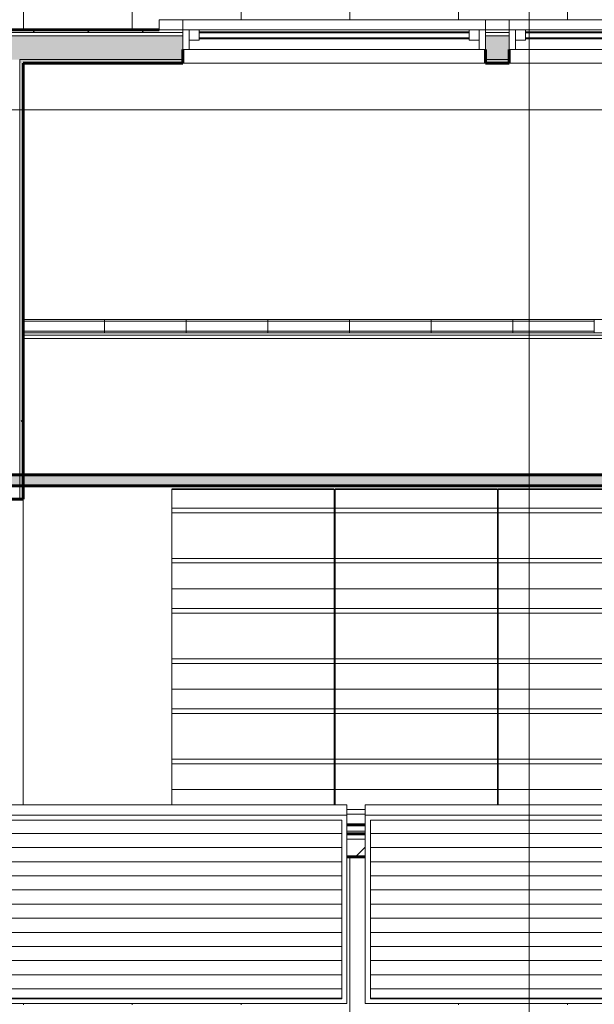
# Model space of a CAD drawing. Header units: inches. Extents: x -680 to 188, y -283 to 603.
# Tile 9 of 15: x -209 to -124, y -105 to 40. Entities that reach past the tile are written whole.
import ezdxf

# ---------------------------------------------------------------- set-up
doc = ezdxf.new("R2010")
doc.units = ezdxf.units.IN
doc.header["$MEASUREMENT"] = 0
doc.linetypes.add('3B Center Short', pattern=[0.59375, 0.375, -0.0625, 0.09375, -0.0625])
for name, color, linetype, lineweight in [('A-ANNO-DIMS', 1, 'Continuous', 9), ('A-ANNO-DIMS-48', 1, 'Continuous', 9), ('A-ANNO-SYMB', 6, 'Continuous', 9), ('A-CLNG-PATT', 5, 'Continuous', 60), ('A-CLNG-SUSP', 5, 'Continuous', 18), ('A-EQPM', 6, 'Continuous', 9), ('A-FLOR-OTLN', 6, 'Continuous', 18), ('A-GENM', 6, 'Continuous', 9), ('A-GLAZ', 6, 'Continuous', 18), ('A-GLAZ-GLAS', 6, 'Continuous', 40), ('A-ROOF', 4, 'Continuous', 18), ('A-ROOF-PATT', 8, 'Continuous', 60), ('A-WALL-PATT', 2, 'Continuous', 60), ('E-LITE-EQPM', 4, 'Continuous', 9), ('I-WALL', 2, 'Continuous', 18)]:
    doc.layers.add(name, color=color, linetype=linetype, lineweight=lineweight)
doc.styles.add('Arial_1', font='arial.ttf', dxfattribs={"width": 0.9, "height": 4.425898})
doc.dimstyles.new('Linear_-_3_32__Arial_2', dxfattribs={"dimscale": 12, "dimtxt": 4.5, "dimasz": 0.1875, "dimexe": 0.375, "dimexo": 0.375, "dimgap": 0.0625, "dimtad": 1, "dimdec": 3, "dimrnd": 0.125, "dimzin": 3, "dimdsep": 46, "dimlunit": 4, "dimtxsty": 'Arial_1', "dimblk1": 'OBLIQUE', "dimblk2": 'OBLIQUE', "dimsah": 1, "dimcen": 0.09, "dimdle": 0.375, "dimazin": 0, "dimtfac": 1, "dimtdec": 3, "dimtix": 1, "dimtmove": 0, "dimatfit": 3, "dimfxl": 1, "dimtvp": 1, "dimfrac": 2, "dimtolj": 1, "dimtzin": 0, "dimarcsym": 2})
doc.dimstyles.new('Linear_-_3_32__Arial_2_1', dxfattribs={"dimscale": 12, "dimtxt": 4.5, "dimasz": 0.1875, "dimexe": 0.375, "dimexo": 0.375, "dimgap": 0.0625, "dimtad": 1, "dimdec": 3, "dimrnd": 0.125, "dimzin": 3, "dimdsep": 46, "dimlunit": 4, "dimtxsty": 'Arial_1', "dimblk1": 'OBLIQUE', "dimblk2": 'OBLIQUE', "dimsah": 1, "dimcen": 0.09, "dimdle": 0.375, "dimazin": 0, "dimtfac": 1, "dimtdec": 3, "dimtix": 1, "dimtmove": 0, "dimatfit": 3, "dimfxl": 1, "dimtvp": 1, "dimfrac": 2, "dimtolj": 1, "dimtzin": 0, "dimarcsym": 2})
doc.dimstyles.new('Linear_-_3_32__Arial_2_3', dxfattribs={"dimscale": 12, "dimtxt": 4.5, "dimasz": 0.3125, "dimexe": 0.375, "dimexo": 0.375, "dimgap": 0.0625, "dimtad": 1, "dimdec": 3, "dimrnd": 0.125, "dimzin": 3, "dimdsep": 46, "dimlunit": 4, "dimtxsty": 'Arial_1', "dimblk1": 'OBLIQUE', "dimblk2": 'OBLIQUE', "dimsah": 1, "dimcen": 0.09, "dimdle": 0.375, "dimazin": 0, "dimtfac": 1, "dimtdec": 3, "dimtix": 1, "dimtmove": 0, "dimatfit": 3, "dimfxl": 1, "dimtvp": 1, "dimfrac": 2, "dimtolj": 1, "dimtzin": 0, "dimarcsym": 2})
pattern_1 = [(0, (0, 0), (15.36, 3.84), [0.634, -10.886, 0.634, -10.886, -61.44]), (0, (0, 0), (15.36, 3.84), [-23.04, 0.634, -22.406, 0.634, -10.886, -26.88]), (0, (0, 0), (15.36, 3.84), [-57.6, 0.634, -7.046, 0.634, -18.566]), (120, (5.76, 1.92), (-11.005538, 11.38215), [0.634, -10.886, 0.634, -10.886, -61.44]), (120, (5.76, 1.92), (-11.005538, 11.38215), [-23.04, 0.634, -22.406, 0.634, -10.886, -26.88]), (120, (5.76, 1.92), (-11.005538, 11.38215), [-57.6, 0.634, -7.046, 0.634, -18.566]), (240, (7.68, 9.6), (-4.354462, -15.22215), [0.634, -10.886, 0.634, -10.886, -61.44]), (240, (7.68, 9.6), (-4.354462, -15.22215), [-23.04, 0.634, -22.406, 0.634, -10.886, -26.88]), (240, (7.68, 9.6), (-4.354462, -15.22215), [-57.6, 0.634, -7.046, 0.634, -18.566])]

# ---------------------------------------------------------------- blocks, each defined once
blk = doc.blocks.new('Single Awning - 45_ x 30_-1905814-Clerestory Plan')
at = {"layer": 'A-GLAZ'}
for p, q in [((-22.25, 3.94), (-25.75, 3.94)), ((-25.75, 3.94), (-25.75, 2.44)), ((-22.25, 2.44), (-22.25, 3.94)), ((-22.25, 3.94), (22.25, 3.94)), ((25.75, 3.94), (22.25, 3.94)), ((22.25, 3.94), (22.25, 2.44)), ((25.75, 2.44), (25.75, 3.94)), ((-25.75, 2.44), (-22.25, 2.44)), ((22.25, 2.44), (-22.25, 2.44)), ((-22.25, 2.44), (-22.25, -0.44)), ((-21.33, -0.44), (-21.33, 2.44)), ((-21.33, 2.44), (-19.88, 2.44)), ((-19.88, 2.44), (-19.88, 0.91)), ((19.87, 2.44), (-0.73, 2.44)), ((21.33, 2.44), (19.87, 2.44)), ((19.87, 2.44), (19.87, 0.91)), ((19.87, 0.91), (19.87, 2.44)), ((21.33, 2.44), (21.33, -0.44)), ((22.25, -0.44), (22.25, 2.44)), ((22.25, 2.44), (25.75, 2.44)), ((-19.88, 0.91), (-21.33, 0.91)), ((19.87, 0.91), (21.33, 0.91)), ((-22.25, -0.44), (22.25, -0.44))]:
    blk.add_line(p, q, dxfattribs=at)
at = {"layer": 'A-GLAZ-GLAS'}
for p, q in [((19.87, 2.06), (-19.88, 2.06)), ((19.87, 1.19), (-19.88, 1.19))]:
    blk.add_line(p, q, dxfattribs=at)
blk = doc.blocks.new('Honda Light Strip - 12_ x 2_ x 2_ _L13_-1640461-Clerestory Plan')
at = {"layer": 'E-LITE-EQPM'}
for p, q in [((-196.04, -4.14), (-208.04, -4.14)), ((-196.04, -4.14), (-196.04, -4.38)), ((-208.04, -4.38), (-196.04, -4.38)), ((-196.04, -4.38), (-208.04, -4.38)), ((-196.04, -4.38), (-196.04, -5.84)), ((-196.04, -5.84), (-208.04, -5.84)), ((-208.04, -5.84), (-196.04, -5.84)), ((-196.04, -6.08), (-208.04, -6.08)), ((-196.04, -5.84), (-196.04, -6.08))]:
    blk.add_line(p, q, dxfattribs=at)
blk = doc.blocks.new('Honda Light Strip - 12_ x 2_ x 2_ _L13_-V1-Clerestory Plan')
at = {"layer": 'E-LITE-EQPM'}
for p, q in [((-196.04, -4.38), (-196.04, -4.14)), ((-184.04, -4.14), (-196.04, -4.14)), ((-184.04, -4.14), (-184.04, -4.38)), ((-196.04, -4.38), (-184.04, -4.38)), ((-196.04, -5.84), (-196.04, -4.38)), ((-184.04, -4.38), (-196.04, -4.38)), ((-184.04, -4.38), (-184.04, -5.84)), ((-196.04, -6.08), (-196.04, -5.84)), ((-184.04, -5.84), (-196.04, -5.84)), ((-196.04, -5.84), (-184.04, -5.84)), ((-184.04, -6.08), (-196.04, -6.08)), ((-184.04, -5.84), (-184.04, -6.08))]:
    blk.add_line(p, q, dxfattribs=at)
blk = doc.blocks.new('Xlath - Xlath-2591053-Clerestory Plan')
at = {"layer": 'A-GENM', "lineweight": 30}
for p, q in [((-186.16, -29.06), (-186.16, -29.08)), ((-162.29, -29.06), (-186.16, -29.06)), ((-186.16, -29.08), (-162.29, -29.08)), ((-162.29, -29.08), (-162.29, -29.06)), ((-162.16, -29.06), (-162.16, -29.08)), ((-138.29, -29.06), (-162.16, -29.06)), ((-162.16, -29.08), (-138.29, -29.08)), ((-138.29, -29.08), (-138.29, -29.06)), ((-138.16, -29.06), (-138.16, -29.08)), ((-114.29, -29.06), (-138.16, -29.06)), ((-138.16, -29.08), (-114.29, -29.08))]:
    blk.add_line(p, q, dxfattribs=at)
at = {"layer": 'A-GENM'}
for p, q in [((-186.16, -29.16), (-186.16, -29.08)), ((-186.16, -29.22), (-186.16, -29.16)), ((-186.16, -30.05), (-186.16, -29.22)), ((-186.16, -30.13), (-186.16, -30.05)), ((-186.16, -30.29), (-186.16, -30.13)), ((-186.16, -30.35), (-186.16, -30.29)), ((-186.16, -31.7), (-186.16, -30.35)), ((-162.29, -29.08), (-162.29, -29.16)), ((-162.29, -29.16), (-162.29, -29.22)), ((-162.29, -29.22), (-162.29, -30.05)), ((-162.29, -30.05), (-162.29, -30.13)), ((-162.29, -30.13), (-162.29, -30.29)), ((-162.29, -30.29), (-162.29, -30.35)), ((-162.29, -30.35), (-162.29, -31.7)), ((-162.16, -29.16), (-162.16, -29.08)), ((-162.16, -29.22), (-162.16, -29.16)), ((-162.16, -30.05), (-162.16, -29.22)), ((-162.16, -30.13), (-162.16, -30.05)), ((-162.16, -30.29), (-162.16, -30.13)), ((-162.16, -30.35), (-162.16, -30.29)), ((-162.16, -31.7), (-162.16, -30.35)), ((-138.29, -29.08), (-138.29, -29.16)), ((-138.29, -29.16), (-138.29, -29.22)), ((-138.29, -29.22), (-138.29, -30.05)), ((-138.29, -30.05), (-138.29, -30.13)), ((-138.29, -30.13), (-138.29, -30.29)), ((-138.29, -30.29), (-138.29, -30.35)), ((-138.29, -30.35), (-138.29, -31.7)), ((-138.16, -29.16), (-138.16, -29.08)), ((-138.16, -29.22), (-138.16, -29.16)), ((-138.16, -30.05), (-138.16, -29.22)), ((-138.16, -30.13), (-138.16, -30.05)), ((-138.16, -30.29), (-138.16, -30.13)), ((-138.16, -30.35), (-138.16, -30.29)), ((-138.16, -31.7), (-138.16, -30.35)), ((-186.16, -31.84), (-186.16, -31.7)), ((-162.29, -31.84), (-186.16, -31.84)), ((-186.16, -32.52), (-186.16, -31.84)), ((-162.29, -31.7), (-162.29, -31.84)), ((-162.29, -31.84), (-162.29, -32.52)), ((-162.16, -31.84), (-162.16, -31.7)), ((-138.29, -31.84), (-162.16, -31.84)), ((-162.16, -32.52), (-162.16, -31.84)), ((-138.29, -31.7), (-138.29, -31.84)), ((-138.29, -31.84), (-138.29, -32.52)), ((-138.16, -31.84), (-138.16, -31.7)), ((-114.29, -31.84), (-138.16, -31.84)), ((-138.16, -32.52), (-138.16, -31.84)), ((-186.16, -32.52), (-162.29, -32.52)), ((-186.16, -39.09), (-186.16, -32.52)), ((-162.29, -32.52), (-162.29, -39.09)), ((-162.16, -32.52), (-138.29, -32.52)), ((-162.16, -39.09), (-162.16, -32.52)), ((-138.29, -32.52), (-138.29, -39.09)), ((-138.16, -32.52), (-114.29, -32.52)), ((-138.16, -39.09), (-138.16, -32.52)), ((-186.16, -39.24), (-186.16, -39.09)), ((-162.29, -39.24), (-186.16, -39.24)), ((-186.16, -39.91), (-186.16, -39.24)), ((-186.16, -39.91), (-162.29, -39.91)), ((-186.16, -41.11), (-186.16, -39.91)), ((-162.29, -39.09), (-162.29, -39.24)), ((-162.29, -39.24), (-162.29, -39.91)), ((-162.29, -39.91), (-162.29, -41.11)), ((-162.16, -39.24), (-162.16, -39.09)), ((-138.29, -39.24), (-162.16, -39.24)), ((-162.16, -39.91), (-162.16, -39.24)), ((-162.16, -39.91), (-138.29, -39.91)), ((-162.16, -41.11), (-162.16, -39.91)), ((-138.29, -39.09), (-138.29, -39.24)), ((-138.29, -39.24), (-138.29, -39.91)), ((-138.29, -39.91), (-138.29, -41.11)), ((-138.16, -39.24), (-138.16, -39.09)), ((-114.29, -39.24), (-138.16, -39.24)), ((-138.16, -39.91), (-138.16, -39.24)), ((-138.16, -39.91), (-114.29, -39.91)), ((-138.16, -41.11), (-138.16, -39.91)), ((-186.16, -41.19), (-186.16, -41.11)), ((-186.16, -41.35), (-186.16, -41.19)), ((-186.16, -41.41), (-186.16, -41.35)), ((-186.16, -42.18), (-186.16, -41.41)), ((-162.29, -41.11), (-162.29, -41.19)), ((-162.29, -41.19), (-162.29, -41.35)), ((-162.29, -41.35), (-162.29, -41.41)), ((-162.29, -41.41), (-162.29, -42.18)), ((-162.16, -41.19), (-162.16, -41.11)), ((-162.16, -41.35), (-162.16, -41.19)), ((-162.16, -41.41), (-162.16, -41.35)), ((-162.16, -42.18), (-162.16, -41.41)), ((-138.29, -41.11), (-138.29, -41.19)), ((-138.29, -41.19), (-138.29, -41.35)), ((-138.29, -41.35), (-138.29, -41.41)), ((-138.29, -41.41), (-138.29, -42.18)), ((-138.16, -41.19), (-138.16, -41.11)), ((-138.16, -41.35), (-138.16, -41.19)), ((-138.16, -41.41), (-138.16, -41.35)), ((-138.16, -42.18), (-138.16, -41.41)), ((-186.16, -42.26), (-186.16, -42.18)), ((-186.16, -43.12), (-186.16, -42.26)), ((-186.16, -43.22), (-186.16, -43.12)), ((-186.16, -43.55), (-186.16, -43.22)), ((-162.29, -42.18), (-162.29, -42.26)), ((-162.29, -42.26), (-162.29, -43.12)), ((-162.29, -43.12), (-162.29, -43.22)), ((-162.29, -43.22), (-162.29, -43.55)), ((-162.16, -42.26), (-162.16, -42.18)), ((-162.16, -43.12), (-162.16, -42.26)), ((-162.16, -43.22), (-162.16, -43.12)), ((-162.16, -43.55), (-162.16, -43.22)), ((-138.29, -42.18), (-138.29, -42.26)), ((-138.29, -42.26), (-138.29, -43.12)), ((-138.29, -43.12), (-138.29, -43.22)), ((-138.29, -43.22), (-138.29, -43.55)), ((-138.16, -42.26), (-138.16, -42.18)), ((-138.16, -43.12), (-138.16, -42.26)), ((-138.16, -43.22), (-138.16, -43.12)), ((-138.16, -43.55), (-138.16, -43.22)), ((-186.16, -43.61), (-186.16, -43.55)), ((-186.16, -43.7), (-186.16, -43.61)), ((-186.16, -43.93), (-186.16, -43.7)), ((-162.29, -43.7), (-186.16, -43.7)), ((-186.16, -43.98), (-186.16, -43.93)), ((-186.16, -44.82), (-186.16, -43.98)), ((-186.16, -44.9), (-186.16, -44.82)), ((-162.29, -43.55), (-162.29, -43.61)), ((-162.29, -43.61), (-162.29, -43.7)), ((-162.29, -43.7), (-162.29, -43.93)), ((-162.29, -43.93), (-162.29, -43.98)), ((-162.29, -43.98), (-162.29, -44.82)), ((-162.29, -44.82), (-162.29, -44.9)), ((-162.16, -43.61), (-162.16, -43.55)), ((-162.16, -43.7), (-162.16, -43.61)), ((-162.16, -43.93), (-162.16, -43.7)), ((-138.29, -43.7), (-162.16, -43.7)), ((-162.16, -43.98), (-162.16, -43.93)), ((-162.16, -44.82), (-162.16, -43.98)), ((-162.16, -44.9), (-162.16, -44.82)), ((-138.29, -43.55), (-138.29, -43.61)), ((-138.29, -43.61), (-138.29, -43.7)), ((-138.29, -43.7), (-138.29, -43.93)), ((-138.29, -43.93), (-138.29, -43.98)), ((-138.29, -43.98), (-138.29, -44.82)), ((-138.29, -44.82), (-138.29, -44.9)), ((-138.16, -43.61), (-138.16, -43.55)), ((-138.16, -43.7), (-138.16, -43.61)), ((-138.16, -43.93), (-138.16, -43.7)), ((-114.29, -43.7), (-138.16, -43.7)), ((-138.16, -43.98), (-138.16, -43.93)), ((-138.16, -44.82), (-138.16, -43.98)), ((-138.16, -44.9), (-138.16, -44.82)), ((-186.16, -45.06), (-186.16, -44.9)), ((-186.16, -45.12), (-186.16, -45.06)), ((-186.16, -46.47), (-186.16, -45.12)), ((-162.29, -44.9), (-162.29, -45.06)), ((-162.29, -45.06), (-162.29, -45.12)), ((-162.29, -45.12), (-162.29, -46.47)), ((-162.16, -45.06), (-162.16, -44.9)), ((-162.16, -45.12), (-162.16, -45.06)), ((-162.16, -46.47), (-162.16, -45.12)), ((-138.29, -44.9), (-138.29, -45.06)), ((-138.29, -45.06), (-138.29, -45.12)), ((-138.29, -45.12), (-138.29, -46.47)), ((-138.16, -45.06), (-138.16, -44.9)), ((-138.16, -45.12), (-138.16, -45.06)), ((-138.16, -46.47), (-138.16, -45.12)), ((-186.16, -46.61), (-186.16, -46.47)), ((-162.29, -46.61), (-186.16, -46.61)), ((-186.16, -47.29), (-186.16, -46.61)), ((-186.16, -47.29), (-162.29, -47.29)), ((-186.16, -53.86), (-186.16, -47.29)), ((-162.29, -46.47), (-162.29, -46.61)), ((-162.29, -46.61), (-162.29, -47.29)), ((-162.29, -47.29), (-162.29, -53.86)), ((-162.16, -46.61), (-162.16, -46.47)), ((-138.29, -46.61), (-162.16, -46.61)), ((-162.16, -47.29), (-162.16, -46.61)), ((-162.16, -47.29), (-138.29, -47.29)), ((-162.16, -53.86), (-162.16, -47.29)), ((-138.29, -46.47), (-138.29, -46.61)), ((-138.29, -46.61), (-138.29, -47.29)), ((-138.29, -47.29), (-138.29, -53.86)), ((-138.16, -46.61), (-138.16, -46.47)), ((-114.29, -46.61), (-138.16, -46.61)), ((-138.16, -47.29), (-138.16, -46.61)), ((-138.16, -47.29), (-114.29, -47.29)), ((-138.16, -53.86), (-138.16, -47.29)), ((-186.16, -54.01), (-186.16, -53.86)), ((-162.29, -54.01), (-186.16, -54.01)), ((-186.16, -54.68), (-186.16, -54.01)), ((-186.16, -54.68), (-162.29, -54.68)), ((-186.16, -55.88), (-186.16, -54.68)), ((-162.29, -53.86), (-162.29, -54.01)), ((-162.29, -54.01), (-162.29, -54.68)), ((-162.29, -54.68), (-162.29, -55.88)), ((-162.16, -54.01), (-162.16, -53.86)), ((-138.29, -54.01), (-162.16, -54.01)), ((-162.16, -54.68), (-162.16, -54.01)), ((-162.16, -54.68), (-138.29, -54.68)), ((-162.16, -55.88), (-162.16, -54.68)), ((-138.29, -53.86), (-138.29, -54.01)), ((-138.29, -54.01), (-138.29, -54.68)), ((-138.29, -54.68), (-138.29, -55.88)), ((-138.16, -54.01), (-138.16, -53.86)), ((-114.29, -54.01), (-138.16, -54.01)), ((-138.16, -54.68), (-138.16, -54.01)), ((-138.16, -54.68), (-114.29, -54.68)), ((-138.16, -55.88), (-138.16, -54.68)), ((-186.16, -55.96), (-186.16, -55.88)), ((-186.16, -56.12), (-186.16, -55.96)), ((-186.16, -56.18), (-186.16, -56.12)), ((-186.16, -56.95), (-186.16, -56.18)), ((-162.29, -55.88), (-162.29, -55.96)), ((-162.29, -55.96), (-162.29, -56.12)), ((-162.29, -56.12), (-162.29, -56.18)), ((-162.29, -56.18), (-162.29, -56.95)), ((-162.16, -55.96), (-162.16, -55.88)), ((-162.16, -56.12), (-162.16, -55.96)), ((-162.16, -56.18), (-162.16, -56.12)), ((-162.16, -56.95), (-162.16, -56.18)), ((-138.29, -55.88), (-138.29, -55.96)), ((-138.29, -55.96), (-138.29, -56.12)), ((-138.29, -56.12), (-138.29, -56.18)), ((-138.29, -56.18), (-138.29, -56.95)), ((-138.16, -55.96), (-138.16, -55.88)), ((-138.16, -56.12), (-138.16, -55.96)), ((-138.16, -56.18), (-138.16, -56.12)), ((-138.16, -56.95), (-138.16, -56.18)), ((-186.16, -57.03), (-186.16, -56.95)), ((-186.16, -57.89), (-186.16, -57.03)), ((-186.16, -57.99), (-186.16, -57.89)), ((-162.29, -56.95), (-162.29, -57.03)), ((-162.29, -57.03), (-162.29, -57.89)), ((-162.29, -57.89), (-162.29, -57.99)), ((-162.16, -57.03), (-162.16, -56.95)), ((-162.16, -57.89), (-162.16, -57.03)), ((-162.16, -57.99), (-162.16, -57.89)), ((-138.29, -56.95), (-138.29, -57.03)), ((-138.29, -57.03), (-138.29, -57.89)), ((-138.29, -57.89), (-138.29, -57.99)), ((-138.16, -57.03), (-138.16, -56.95)), ((-138.16, -57.89), (-138.16, -57.03)), ((-138.16, -57.99), (-138.16, -57.89)), ((-186.16, -58.32), (-186.16, -57.99)), ((-186.16, -58.38), (-186.16, -58.32)), ((-186.16, -58.47), (-186.16, -58.38)), ((-186.16, -58.7), (-186.16, -58.47)), ((-162.29, -58.47), (-186.16, -58.47)), ((-186.16, -58.75), (-186.16, -58.7)), ((-186.16, -59.59), (-186.16, -58.75)), ((-162.29, -57.99), (-162.29, -58.32)), ((-162.29, -58.32), (-162.29, -58.38)), ((-162.29, -58.38), (-162.29, -58.47)), ((-162.29, -58.47), (-162.29, -58.7)), ((-162.29, -58.7), (-162.29, -58.75)), ((-162.29, -58.75), (-162.29, -59.59)), ((-162.16, -58.32), (-162.16, -57.99)), ((-162.16, -58.38), (-162.16, -58.32)), ((-162.16, -58.47), (-162.16, -58.38)), ((-162.16, -58.7), (-162.16, -58.47)), ((-138.29, -58.47), (-162.16, -58.47)), ((-162.16, -58.75), (-162.16, -58.7)), ((-162.16, -59.59), (-162.16, -58.75)), ((-138.29, -57.99), (-138.29, -58.32)), ((-138.29, -58.32), (-138.29, -58.38)), ((-138.29, -58.38), (-138.29, -58.47)), ((-138.29, -58.47), (-138.29, -58.7)), ((-138.29, -58.7), (-138.29, -58.75)), ((-138.29, -58.75), (-138.29, -59.59)), ((-138.16, -58.32), (-138.16, -57.99)), ((-138.16, -58.38), (-138.16, -58.32)), ((-138.16, -58.47), (-138.16, -58.38)), ((-114.29, -58.47), (-138.16, -58.47)), ((-138.16, -58.7), (-138.16, -58.47)), ((-138.16, -58.75), (-138.16, -58.7)), ((-138.16, -59.59), (-138.16, -58.75)), ((-186.16, -59.67), (-186.16, -59.59)), ((-186.16, -59.83), (-186.16, -59.67)), ((-186.16, -59.89), (-186.16, -59.83)), ((-186.16, -61.24), (-186.16, -59.89)), ((-162.29, -59.59), (-162.29, -59.67)), ((-162.29, -59.67), (-162.29, -59.83)), ((-162.29, -59.83), (-162.29, -59.89)), ((-162.29, -59.89), (-162.29, -61.24)), ((-162.16, -59.67), (-162.16, -59.59)), ((-162.16, -59.83), (-162.16, -59.67)), ((-162.16, -59.89), (-162.16, -59.83)), ((-162.16, -61.24), (-162.16, -59.89)), ((-138.29, -59.59), (-138.29, -59.67)), ((-138.29, -59.67), (-138.29, -59.83)), ((-138.29, -59.83), (-138.29, -59.89)), ((-138.29, -59.89), (-138.29, -61.24)), ((-138.16, -59.67), (-138.16, -59.59)), ((-138.16, -59.83), (-138.16, -59.67)), ((-138.16, -59.89), (-138.16, -59.83)), ((-138.16, -61.24), (-138.16, -59.89)), ((-186.16, -61.38), (-186.16, -61.24)), ((-162.29, -61.38), (-186.16, -61.38)), ((-186.16, -62.05), (-186.16, -61.38)), ((-186.16, -62.05), (-162.29, -62.05)), ((-186.16, -68.63), (-186.16, -62.05)), ((-162.29, -61.24), (-162.29, -61.38)), ((-162.29, -61.38), (-162.29, -62.05)), ((-162.29, -62.05), (-162.29, -68.63)), ((-162.16, -61.38), (-162.16, -61.24)), ((-138.29, -61.38), (-162.16, -61.38)), ((-162.16, -62.05), (-162.16, -61.38)), ((-162.16, -62.05), (-138.29, -62.05)), ((-162.16, -68.63), (-162.16, -62.05)), ((-138.29, -61.24), (-138.29, -61.38)), ((-138.29, -61.38), (-138.29, -62.05)), ((-138.29, -62.05), (-138.29, -68.63)), ((-138.16, -61.38), (-138.16, -61.24)), ((-114.29, -61.38), (-138.16, -61.38)), ((-138.16, -62.05), (-138.16, -61.38)), ((-138.16, -62.05), (-114.29, -62.05)), ((-138.16, -68.63), (-138.16, -62.05)), ((-186.16, -68.77), (-186.16, -68.63)), ((-162.29, -68.78), (-186.16, -68.78)), ((-186.16, -69.45), (-186.16, -68.78)), ((-186.16, -69.45), (-162.29, -69.45)), ((-186.16, -70.65), (-186.16, -69.45)), ((-162.29, -68.63), (-162.29, -68.77)), ((-162.29, -68.78), (-162.29, -69.45)), ((-162.29, -69.45), (-162.29, -70.65)), ((-162.16, -68.77), (-162.16, -68.63)), ((-138.29, -68.78), (-162.16, -68.78)), ((-162.16, -69.45), (-162.16, -68.78)), ((-162.16, -69.45), (-138.29, -69.45)), ((-162.16, -70.65), (-162.16, -69.45)), ((-138.29, -68.63), (-138.29, -68.77)), ((-138.29, -68.78), (-138.29, -69.45)), ((-138.29, -69.45), (-138.29, -70.65)), ((-138.16, -68.77), (-138.16, -68.63)), ((-114.29, -68.78), (-138.16, -68.78)), ((-138.16, -69.45), (-138.16, -68.78)), ((-138.16, -69.45), (-114.29, -69.45)), ((-138.16, -70.65), (-138.16, -69.45)), ((-186.16, -70.73), (-186.16, -70.65)), ((-186.16, -70.89), (-186.16, -70.73)), ((-186.16, -70.95), (-186.16, -70.89)), ((-162.29, -70.65), (-162.29, -70.73)), ((-162.29, -70.73), (-162.29, -70.89)), ((-162.29, -70.89), (-162.29, -70.95)), ((-162.16, -70.73), (-162.16, -70.65)), ((-162.16, -70.89), (-162.16, -70.73)), ((-162.16, -70.95), (-162.16, -70.89)), ((-138.29, -70.65), (-138.29, -70.73)), ((-138.29, -70.73), (-138.29, -70.89)), ((-138.29, -70.89), (-138.29, -70.95)), ((-138.16, -70.73), (-138.16, -70.65)), ((-138.16, -70.89), (-138.16, -70.73)), ((-138.16, -70.95), (-138.16, -70.89)), ((-186.16, -71.72), (-186.16, -70.95)), ((-186.16, -71.8), (-186.16, -71.72)), ((-186.16, -72.66), (-186.16, -71.8)), ((-162.29, -70.95), (-162.29, -71.72)), ((-162.29, -71.72), (-162.29, -71.8)), ((-162.29, -71.8), (-162.29, -72.66)), ((-162.16, -71.72), (-162.16, -70.95)), ((-162.16, -71.8), (-162.16, -71.72)), ((-162.16, -72.66), (-162.16, -71.8)), ((-138.29, -70.95), (-138.29, -71.72)), ((-138.29, -71.72), (-138.29, -71.8)), ((-138.29, -71.8), (-138.29, -72.66)), ((-138.16, -71.72), (-138.16, -70.95)), ((-138.16, -71.8), (-138.16, -71.72)), ((-138.16, -72.66), (-138.16, -71.8)), ((-186.16, -72.76), (-186.16, -72.66)), ((-186.16, -73.08), (-186.16, -72.76)), ((-186.16, -73.15), (-186.16, -73.08)), ((-186.16, -73.24), (-186.16, -73.15)), ((-186.16, -73.47), (-186.16, -73.24)), ((-162.29, -73.24), (-186.16, -73.24)), ((-186.16, -73.52), (-186.16, -73.47)), ((-186.16, -74.36), (-186.16, -73.52)), ((-162.29, -72.66), (-162.29, -72.76)), ((-162.29, -72.76), (-162.29, -73.08)), ((-162.29, -73.08), (-162.29, -73.15)), ((-162.29, -73.15), (-162.29, -73.24)), ((-162.29, -73.24), (-162.29, -73.47)), ((-162.29, -73.47), (-162.29, -73.52)), ((-162.29, -73.52), (-162.29, -74.36)), ((-162.16, -72.76), (-162.16, -72.66)), ((-162.16, -73.08), (-162.16, -72.76)), ((-162.16, -73.15), (-162.16, -73.08)), ((-162.16, -73.24), (-162.16, -73.15)), ((-162.16, -73.47), (-162.16, -73.24)), ((-138.29, -73.24), (-162.16, -73.24)), ((-162.16, -73.52), (-162.16, -73.47)), ((-162.16, -74.36), (-162.16, -73.52)), ((-138.29, -72.66), (-138.29, -72.76)), ((-138.29, -72.76), (-138.29, -73.08)), ((-138.29, -73.08), (-138.29, -73.15)), ((-138.29, -73.15), (-138.29, -73.24)), ((-138.29, -73.24), (-138.29, -73.47)), ((-138.29, -73.47), (-138.29, -73.52)), ((-138.29, -73.52), (-138.29, -74.36)), ((-138.16, -72.76), (-138.16, -72.66)), ((-138.16, -73.08), (-138.16, -72.76)), ((-138.16, -73.15), (-138.16, -73.08)), ((-138.16, -73.24), (-138.16, -73.15)), ((-138.16, -73.47), (-138.16, -73.24)), ((-114.29, -73.24), (-138.16, -73.24)), ((-138.16, -73.52), (-138.16, -73.47)), ((-138.16, -74.36), (-138.16, -73.52)), ((-186.16, -74.44), (-186.16, -74.36)), ((-186.16, -74.6), (-186.16, -74.44)), ((-186.16, -74.66), (-186.16, -74.6)), ((-186.16, -75.47), (-186.16, -74.66)), ((-162.29, -74.36), (-162.29, -74.44)), ((-162.29, -74.44), (-162.29, -74.6)), ((-162.29, -74.6), (-162.29, -74.66)), ((-162.29, -74.66), (-162.29, -75.47)), ((-162.16, -74.44), (-162.16, -74.36)), ((-162.16, -74.6), (-162.16, -74.44)), ((-162.16, -74.66), (-162.16, -74.6)), ((-162.16, -75.47), (-162.16, -74.66)), ((-138.29, -74.36), (-138.29, -74.44)), ((-138.29, -74.44), (-138.29, -74.6)), ((-138.29, -74.6), (-138.29, -74.66)), ((-138.29, -74.66), (-138.29, -75.47)), ((-138.16, -74.44), (-138.16, -74.36)), ((-138.16, -74.6), (-138.16, -74.44)), ((-138.16, -74.66), (-138.16, -74.6)), ((-138.16, -75.47), (-138.16, -74.66)), ((-157.72, -76.15), (-160.41, -76.15)), ((-160.41, -76.82), (-157.72, -76.82))]:
    blk.add_line(p, q, dxfattribs=at)
blk = doc.blocks.new('Solar Panel - 30_ x 60_-2671283-Clerestory Plan')
at = {"layer": 'A-EQPM'}
h = blk.add_hatch(dxfattribs=at)
h.set_pattern_fill('FP_7', color=256, style=0, pattern_type=2)
h.set_pattern_definition([(180, (-411.161, -106.68), (-3e-16, -2.077), [])])
h.paths.add_polyline_path([(-426.86, -103.91), (-411.91, -103.91), (-411.91, -77.7), (-470.41, -77.7), (-470.41, -103.91), (-430.46, -103.91)], flags=0)
for p, q in [((-471.16, -75.47), (-411.16, -75.47)), ((-471.16, -75.47), (-471.16, -77.01)), ((-411.16, -75.47), (-411.16, -77.01)), ((-411.16, -77.01), (-471.16, -77.01)), ((-471.16, -77.01), (-471.16, -104.7)), ((-470.41, -104.01), (-470.41, -77.7)), ((-470.41, -77.7), (-411.91, -77.7)), ((-411.91, -77.7), (-411.91, -104.01)), ((-411.16, -104.7), (-411.16, -77.01)), ((-470.41, -103.91), (-411.91, -103.91)), ((-411.91, -104.01), (-470.41, -104.01)), ((-471.16, -104.7), (-411.16, -104.7))]:
    blk.add_line(p, q, dxfattribs=at)
blk = doc.blocks.new('DIMBLOCK6-Clerestory Plan')
at = {"layer": 'A-ANNO-DIMS-48', "transparency": 16777216}
for p, q in [((-212.04, 40.52), (-212.04, 79.11)), ((-162.29, 44.46), (-162.29, 79.11)), ((-212.04, 74.61), (-162.29, 74.61)), ((-212.04, 74.61), (-212.04, 40.52))]:
    blk.add_line(p, q, dxfattribs=at)
at = {"layer": 'A-ANNO-DIMS-48', "lineweight": 50, "transparency": 16777216}
for p, q in [((-212.04, 74.61), (-210.16, 76.49)), ((-162.29, 74.61), (-161.16, 75.74)), ((-212.04, 74.61), (-213.91, 72.74)), ((-162.29, 74.61), (-163.41, 73.49))]:
    blk.add_line(p, q, dxfattribs=at)
at = {"layer": 'A-ANNO-DIMS-48', "linetype": '3B Center Short', "transparency": 16777216}
blk.add_line((-162.29, 74.61), (-162.29, 44.46), dxfattribs=at)
at = {"layer": 'A-ANNO-DIMS-48', "color": 0, "transparency": 16777216, "insert": (-197.16, 81.1), "char_height": 4.426, "width": 24.0092, "attachment_point": 1, "line_spacing_factor": 0.938532, "style": 'Arial_1'}
blk.add_mtext('4\'-1 3/4"', dxfattribs=at)
blk = doc.blocks.new('_Oblique')
at = {"color": 0, "linetype": 'ByBlock', "lineweight": -2}
blk.add_line((-0.5, -0.5), (0.5, 0.5), dxfattribs=at)
blk = doc.blocks.new('DIMBLOCK7-Clerestory Plan')
at = {"layer": 'A-ANNO-DIMS-48', "transparency": 16777216}
for p, q in [((-162.29, 44.46), (-162.29, 79.11)), ((-114.29, 44.46), (-114.29, 79.11)), ((-162.29, 74.61), (-114.29, 74.61))]:
    blk.add_line(p, q, dxfattribs=at)
at = {"layer": 'A-ANNO-DIMS-48', "lineweight": 50, "transparency": 16777216}
for p, q in [((-162.29, 74.61), (-161.16, 75.74)), ((-114.29, 74.61), (-113.16, 75.74)), ((-162.29, 74.61), (-163.41, 73.49)), ((-114.29, 74.61), (-115.41, 73.49))]:
    blk.add_line(p, q, dxfattribs=at)
at = {"layer": 'A-ANNO-DIMS-48', "linetype": '3B Center Short', "transparency": 16777216}
for p, q in [((-162.29, 74.61), (-162.29, 44.46)), ((-114.29, 74.61), (-114.29, 44.46))]:
    blk.add_line(p, q, dxfattribs=at)
at = {"layer": 'A-ANNO-DIMS-48', "color": 0, "transparency": 16777216, "insert": (-143.72, 81.1), "char_height": 4.426, "width": 13.0431, "attachment_point": 1, "line_spacing_factor": 0.938532, "style": 'Arial_1'}
blk.add_mtext('4\'-0"', dxfattribs=at)
blk = doc.blocks.new('DIMBLOCK11-Clerestory Plan')
at = {"layer": 'A-ANNO-DIMS-48', "transparency": 16777216}
for p, q in [((-212.04, 40.52), (-212.04, 92.65)), ((-42.29, 40.52), (-42.29, 92.65)), ((-212.04, 88.15), (-37.79, 88.15)), ((-212.04, 88.15), (-212.04, 40.52)), ((-42.29, 88.15), (-42.29, 40.52))]:
    blk.add_line(p, q, dxfattribs=at)
at = {"layer": 'A-ANNO-DIMS-48', "lineweight": 50, "transparency": 16777216}
for p, q in [((-212.04, 88.15), (-210.16, 90.03)), ((-42.29, 88.15), (-40.41, 90.03)), ((-212.04, 88.15), (-213.91, 86.28)), ((-42.29, 88.15), (-44.16, 86.28))]:
    blk.add_line(p, q, dxfattribs=at)
at = {"layer": 'A-ANNO-DIMS-48', "color": 0, "transparency": 16777216, "insert": (-138.69, 94.64), "char_height": 4.426, "width": 27.6646, "attachment_point": 1, "line_spacing_factor": 0.938532, "style": 'Arial_1'}
blk.add_mtext('14\'-1 3/4"', dxfattribs=at)

msp = doc.modelspace()

# ---------------------------------------------------------------- hatches: boundary and pattern name
at = {"layer": 'A-CLNG-PATT', "lineweight": 9}
h = msp.add_hatch(dxfattribs=at)
h.set_pattern_fill('FP_4', color=256, style=0, pattern_type=2)
h.set_pattern_definition(pattern_1)
h.paths.add_polyline_path([(-518.7861, -28.5805), (-55.7861, -28.5805), (-55.7861, -26.9555), (-518.7861, -26.9555)], flags=0)
at = {"layer": 'A-ROOF-PATT', "lineweight": 9}
h = msp.add_hatch(dxfattribs=at)
h.set_pattern_fill('FP_12', color=256, style=0, pattern_type=2)
h.set_pattern_definition([(270, (0, 36.352), (16, 1e-15), [])])
h.paths.add_polyline_path([(-524.0948, -22.3792), (-523.1611, -22.3792), (-523.1611, 32.9571), (-523.9111, 32.9571), (-523.9111, 39.2071), (-517.6611, 39.2071), (-517.6611, 38.4571), (-428.0361, 38.4571), (-428.0361, 39.9571), (-232.5361, 39.9571), (-232.5361, 38.4571), (-188.0361, 38.4571), (-188.0361, 39.9571), (-88.5361, 39.9571), (-88.5361, 38.4571), (-44.9111, 38.4571), (-44.9111, 39.2071), (-40.6611, 39.2071), (-40.6611, 34.9571), (-41.4111, 34.9571), (-41.4111, -18.5429), (-14.4111, -18.5429), (-14.4111, 169.3321), (-302.1611, 169.3321), (-302.1611, 145.3321), (-526.1611, 145.3321), (-526.1611, 85.3321), (-550.1611, 85.3321), (-550.1611, -22.3792)], flags=0)
h.paths.add_polyline_path([(-233.9708, 113.8455), (-227.9708, 116.8455), (-221.9708, 113.8455), (-232.5361, 113.8455)], flags=0)
h = msp.add_hatch(dxfattribs=at)
h.set_pattern_fill('FP_14', color=256, style=0, pattern_type=2)
h.set_pattern_definition([(0, (0, 0), (8.976, 4.08), [61.2, -8.16, 20.4, -4.08]), (0, (5.426, 2.04), (-4.08, 5.426), [12.24, -1.346, 24.48, -3.06]), (0, (2.04, 3.468), (21.216, 2.734), [32.64, -5.712, 16.32, -4.08])])
h.paths.add_polyline_path([(-41.5148, -79.7179), (-39.9111, -79.7179), (-39.9111, -78.4179), (-97.7236, -78.4179), (-97.7236, -79.7179), (-48.7175, -79.7179)], flags=0)
h.paths.add_polyline_path([(-160.3591, -79.7179), (-157.7236, -79.7179), (-157.7236, -78.4179), (-160.4111, -78.4179), (-160.4111, -79.7179)], flags=0)
h.paths.add_polyline_path([(-221.582, -79.7179), (-220.4111, -79.7179), (-220.4111, -78.4179), (-223.0986, -78.4179), (-223.0986, -79.7179)], flags=0)
h.paths.add_polyline_path([(-283.0986, -79.7179), (-283.0986, -78.4179), (-285.7861, -78.4179), (-285.7861, -79.7179)], flags=0)
h.paths.add_polyline_path([(-348.4736, -79.7179), (-345.7861, -79.7179), (-345.7861, -78.4179), (-348.4736, -78.4179)], flags=0)
h.paths.add_polyline_path([(-411.1611, -79.7179), (-408.4736, -79.7179), (-408.4736, -78.4179), (-411.1611, -78.4179)], flags=0)
h.paths.add_polyline_path([(-477.2774, -79.7179), (-471.1611, -79.7179), (-471.1611, -78.4179), (-524.6611, -78.4179), (-524.6611, -79.7179), (-480.8787, -79.7179)], flags=0)
h = msp.add_hatch(dxfattribs=at)
h.set_pattern_fill('FP_1', color=256, style=0, pattern_type=2)
h.set_pattern_definition([(45, (0, 0), (-4.75176, 4.75176), []), (45, (0, 7.2), (-4.75176, 4.75176), [])])
h.paths.add_polyline_path([(-55.9201, -83.1304), (-55.2861, -83.1304), (-55.2861, -80.5304), (-97.7236, -80.5304), (-97.7236, -83.1304), (-63.1228, -83.1304)], flags=0)
h.paths.add_polyline_path([(-53.7861, -83.1304), (-51.5361, -83.1304), (-51.5361, -80.5304), (-53.7861, -80.5304), (-53.7861, -82.3957)], flags=0)
h.paths.add_polyline_path([(-38.4111, -83.1304), (-38.4111, -80.5304), (-42.2861, -80.5304), (-42.2861, -83.1304), (-41.5148, -83.1304)], flags=0)
h.paths.add_polyline_path([(-45.7861, -83.1304), (-45.7861, -80.5304), (-48.0361, -80.5304), (-48.0361, -83.1304)], flags=0)
h.paths.add_polyline_path([(-160.3591, -83.1304), (-157.7236, -83.1304), (-157.7236, -80.5304), (-160.4111, -80.5304), (-160.4111, -83.1304)], flags=0)
h.paths.add_polyline_path([(-220.4111, -83.1304), (-220.4111, -80.5304), (-223.0986, -80.5304), (-223.0986, -83.1304), (-221.582, -83.1304)], flags=0)
h.paths.add_polyline_path([(-285.7861, -83.1304), (-283.0986, -83.1304), (-283.0986, -80.5304), (-285.7861, -80.5304), (-285.7861, -81.8234)], flags=0)
h.paths.add_polyline_path([(-347.629, -83.1304), (-345.7861, -83.1304), (-345.7861, -80.5304), (-348.4736, -80.5304), (-348.4736, -83.1304)], flags=0)
h.paths.add_polyline_path([(-411.1611, -83.1304), (-408.4736, -83.1304), (-408.4736, -80.5304), (-411.1611, -80.5304), (-411.1611, -82.5267)], flags=0)
h.paths.add_polyline_path([(-473.676, -83.1304), (-471.1611, -83.1304), (-471.1611, -80.5304), (-518.7861, -80.5304), (-518.7861, -83.1304), (-480.8787, -83.1304)], flags=0)
h.paths.add_polyline_path([(-524.0948, -83.1304), (-522.2861, -83.1304), (-522.2861, -80.5304), (-526.1611, -80.5304), (-526.1611, -83.1304)], flags=0)
h = msp.add_hatch(dxfattribs=at)
h.set_pattern_fill('FP_2', color=256, style=0, pattern_type=2)
h.set_pattern_definition([(90, (0, -75.157), (-16, 1e-15), [])])
h.paths.add_polyline_path([(-38.4111, -218.5429), (-38.4111, -83.1304), (-97.7236, -83.1304), (-97.7236, -104.6995), (-157.7236, -104.6995), (-157.7236, -83.1304), (-160.4111, -83.1304), (-160.4111, -104.6995), (-220.4111, -104.6995), (-220.4111, -83.1304), (-223.0986, -83.1304), (-223.0986, -104.6995), (-283.0986, -104.6995), (-283.0986, -83.1304), (-285.7861, -83.1304), (-285.7861, -104.6995), (-345.7861, -104.6995), (-345.7861, -83.1304), (-348.4736, -83.1304), (-348.4736, -104.6995), (-408.4736, -104.6995), (-408.4736, -83.1304), (-411.1611, -83.1304), (-411.1611, -104.6995), (-471.1611, -104.6995), (-471.1611, -83.1304), (-526.1611, -83.1304), (-526.1611, -218.5429), (-70.0183, -218.5429)], flags=0)
h.paths.add_polyline_path([(-378.4736, -192.9687), (-408.4736, -192.9687), (-408.4736, -163.738), (-348.4736, -163.738), (-348.4736, -192.9687), (-349.2236, -192.9687)], flags=0)
h.paths.add_polyline_path([(-156.9736, -192.9687), (-157.7236, -192.9687), (-157.7236, -163.738), (-97.7236, -163.738), (-97.7236, -192.9687), (-149.5551, -192.9687)], flags=0)
h.paths.add_polyline_path([(-219.6611, -192.9687), (-220.4111, -192.9687), (-220.4111, -163.738), (-160.4111, -163.738), (-160.4111, -192.9687), (-190.4111, -192.9687)], flags=0)
h.paths.add_polyline_path([(-437.2311, -192.9687), (-471.1611, -192.9687), (-471.1611, -163.738), (-411.1611, -163.738), (-411.1611, -192.9687), (-411.9111, -192.9687)], flags=0)
h.paths.add_polyline_path([(-283.0986, -192.9687), (-283.0986, -163.738), (-223.0986, -163.738), (-223.0986, -192.9687), (-282.3486, -192.9687)], flags=0)
h.paths.add_polyline_path([(-286.5361, -192.9687), (-345.7861, -192.9687), (-345.7861, -163.738), (-285.7861, -163.738), (-285.7861, -192.9687)], flags=0)
h.paths.add_polyline_path([(-365.6357, -163.5457), (-408.4736, -163.5457), (-408.4736, -134.3149), (-348.4736, -134.3149), (-348.4736, -163.5457), (-362.0344, -163.5457)], flags=0)
h.paths.add_polyline_path([(-97.7236, -163.5457), (-157.7236, -163.5457), (-157.7236, -134.3149), (-97.7236, -134.3149), (-97.7236, -162.8534)], flags=0)
h.paths.add_polyline_path([(-185.5685, -163.5457), (-220.4111, -163.5457), (-220.4111, -134.3149), (-160.4111, -134.3149), (-160.4111, -163.5457), (-181.9672, -163.5457)], flags=0)
h.paths.add_polyline_path([(-268.3994, -163.5457), (-283.0986, -163.5457), (-283.0986, -134.3149), (-223.0986, -134.3149), (-223.0986, -163.5457), (-264.7981, -163.5457)], flags=0)
h.paths.add_polyline_path([(-286.5361, -163.5457), (-345.7861, -163.5457), (-345.7861, -134.3149), (-285.7861, -134.3149), (-285.7861, -163.5457), (-286.4061, -163.5457)], flags=0)
h.paths.add_polyline_path([(-412.4532, -163.5457), (-471.1611, -163.5457), (-471.1611, -134.3149), (-411.1611, -134.3149), (-411.1611, -163.5457), (-411.9111, -163.5457)], flags=0)
h.paths.add_polyline_path([(-380.0411, -134.1226), (-408.4736, -134.1226), (-408.4736, -104.8918), (-348.4736, -104.8918), (-348.4736, -134.1226), (-378.2404, -134.1226)], flags=0)
h.paths.add_polyline_path([(-156.7578, -134.1226), (-157.7236, -134.1226), (-157.7236, -104.8918), (-97.7236, -104.8918), (-97.7236, -134.1226), (-153.1564, -134.1226)], flags=0)
h.paths.add_polyline_path([(-219.6611, -134.1226), (-220.4111, -134.1226), (-220.4111, -104.8918), (-160.4111, -104.8918), (-160.4111, -134.1226), (-207.1766, -134.1226)], flags=0)
h.paths.add_polyline_path([(-329.6223, -134.1226), (-345.7861, -134.1226), (-345.7861, -104.8918), (-285.7861, -104.8918), (-285.7861, -134.1226), (-326.0209, -134.1226)], flags=0)
h.paths.add_polyline_path([(-416.0545, -134.1226), (-471.1611, -134.1226), (-471.1611, -104.8918), (-411.1611, -104.8918), (-411.1611, -134.1226), (-412.4532, -134.1226)], flags=0)
h.paths.add_polyline_path([(-264.7981, -134.1226), (-283.0986, -134.1226), (-283.0986, -104.8918), (-223.0986, -104.8918), (-223.0986, -134.1226), (-261.1967, -134.1226)], flags=0)
at = {"layer": 'A-WALL-PATT', "lineweight": 9}
h = msp.add_hatch(dxfattribs=at)
h.set_pattern_fill('FP_3', color=256, style=0, pattern_type=2)
h.set_pattern_definition([(135, (0, 0), (-4.00647, -4.00647), [])])
h.paths.add_polyline_path([(-522.7861, 38.0821), (-424.5361, 38.0821), (-424.5361, 38.4571), (-523.1611, 38.4571), (-523.1611, 38.0821)], flags=0)
h.paths.add_polyline_path([(-328.5361, 38.0821), (-328.5361, 38.4571), (-332.0361, 38.4571), (-332.0361, 38.0821)], flags=0)
h.paths.add_polyline_path([(-284.0361, 38.0821), (-280.5361, 38.0821), (-280.5361, 38.4571), (-284.0361, 38.4571), (-284.0361, 38.3159)], flags=0)
h.paths.add_polyline_path([(-236.0361, 38.0821), (-184.5361, 38.0821), (-184.5361, 38.4571), (-236.0361, 38.4571), (-236.0361, 38.3159)], flags=0)
h.paths.add_polyline_path([(-41.5148, 38.0821), (-41.4111, 38.0821), (-41.4111, 38.4571), (-92.0361, 38.4571), (-92.0361, 38.0821), (-41.7861, 38.0821)], flags=0)
h.paths.add_polyline_path([(-136.5361, 38.0821), (-136.5361, 38.4571), (-140.0361, 38.4571), (-140.0361, 38.0821)], flags=0)
h.paths.add_polyline_path([(-376.5361, 38.0821), (-376.5361, 38.4571), (-380.0361, 38.4571), (-380.0361, 38.0821)], flags=0)
at = {"layer": 'A-WALL-PATT'}
h = msp.add_hatch(color=256, dxfattribs=at)
h.paths.add_polyline_path([(-45.7861, 34.0821), (-42.2861, 34.0821), (-42.2861, 37.5821), (-92.0361, 37.5821), (-92.0361, 34.0821), (-48.0361, 34.0821)], flags=0)
h.paths.add_polyline_path([(-522.2861, 34.0821), (-424.5361, 34.0821), (-424.5361, 37.5821), (-522.2861, 37.5821)], flags=0)
h.paths.add_polyline_path([(-140.0361, 34.0821), (-136.5361, 34.0821), (-136.5361, 37.5821), (-140.0361, 37.5821), (-140.0361, 35.5821)], flags=0)
h.paths.add_polyline_path([(-380.0361, 34.0821), (-376.5361, 34.0821), (-376.5361, 37.5821), (-380.0361, 37.5821), (-380.0361, 35.5821)], flags=0)
h.paths.add_polyline_path([(-184.5361, 34.0821), (-184.5361, 37.5821), (-236.0361, 37.5821), (-236.0361, 34.0821), (-207.1766, 34.0821)], flags=0)
h.paths.add_polyline_path([(-332.0361, 34.0821), (-328.5361, 34.0821), (-328.5361, 37.5821), (-332.0361, 37.5821), (-332.0361, 35.5821)], flags=0)
h.paths.add_polyline_path([(-284.0361, 34.0821), (-280.5361, 34.0821), (-280.5361, 37.5821), (-284.0361, 37.5821), (-284.0361, 35.5821)], flags=0)
at = {"layer": 'A-WALL-PATT', "lineweight": 9}
h = msp.add_hatch(dxfattribs=at)
h.set_pattern_fill('FP_4', color=256, style=0, pattern_type=2)
h.set_pattern_definition(pattern_1)
h.paths.add_polyline_path([(-518.7861, 33.5821), (-461.0361, 33.5821), (-461.0361, 34.0821), (-518.7861, 34.0821)], flags=0)
h.paths.add_polyline_path([(-45.7861, 33.5821), (-45.7861, 34.0821), (-48.0361, 34.0821), (-48.0361, 33.5821)], flags=0)
h.paths.add_polyline_path([(-55.2861, 33.5821), (-55.2861, 34.0821), (-92.0361, 34.0821), (-92.0361, 33.5821), (-55.7861, 33.5821)], flags=0)
h.paths.add_polyline_path([(-53.7861, 33.5821), (-51.5361, 33.5821), (-51.5361, 34.0821), (-53.7861, 34.0821)], flags=0)
h.paths.add_polyline_path([(-136.5361, 33.5821), (-136.5361, 34.0821), (-140.0361, 34.0821), (-140.0361, 33.5821)], flags=0)
h.paths.add_polyline_path([(-207.1766, 33.5821), (-184.5361, 33.5821), (-184.5361, 34.0821), (-208.5361, 34.0821), (-208.5361, 33.5821), (-208.0361, 33.5821)], flags=0)
h.paths.add_polyline_path([(-212.0361, 33.5821), (-212.0361, 34.0821), (-236.0361, 34.0821), (-236.0361, 33.5821), (-212.5361, 33.5821)], flags=0)
h.paths.add_polyline_path([(-280.5361, 33.5821), (-280.5361, 34.0821), (-284.0361, 34.0821), (-284.0361, 33.5821)], flags=0)
h.paths.add_polyline_path([(-457.5361, 33.5821), (-424.5361, 33.5821), (-424.5361, 34.0821), (-457.5361, 34.0821)], flags=0)
h.paths.add_polyline_path([(-328.5361, 33.5821), (-328.5361, 34.0821), (-332.0361, 34.0821), (-332.0361, 33.5821)], flags=0)
h.paths.add_polyline_path([(-380.0361, 33.5821), (-376.5361, 33.5821), (-376.5361, 34.0821), (-380.0361, 34.0821)], flags=0)
h = msp.add_hatch(dxfattribs=at)
h.set_pattern_fill('FP_4', color=256, style=0, pattern_type=2)
h.set_pattern_definition(pattern_1)
h.paths.add_polyline_path([(-208.5361, -30.5179), (-208.0361, -30.5179), (-208.0361, 33.5821), (-208.5361, 33.5821), (-208.5361, -17.6663)], flags=0)

# ---------------------------------------------------------------- linework, layer by layer
at = {"layer": 'A-ANNO-SYMB'}
for p, q in [((-133.6273, 234.4117), (-133.6273, -247.6528)), ((68.9446, 26.7167), (-563.0259, 26.7167))]:
    msp.add_line(p, q, dxfattribs=at)
at = {"layer": 'A-CLNG-SUSP', "lineweight": 60}
for p, q in [((-55.7861, -26.9555), (-518.7861, -26.9555)), ((-518.7861, -28.5805), (-55.7861, -28.5805))]:
    msp.add_line(p, q, dxfattribs=at)
at = {"layer": 'A-FLOR-OTLN'}
for p, q in [((-208.0361, -4.1395), (-55.7861, -4.1395)), ((-55.7861, -6.0797), (-208.0361, -6.0797)), ((-208.0361, -6.4179), (-55.7861, -6.4179))]:
    msp.add_line(p, q, dxfattribs=at)
at = {"layer": 'A-ROOF', "lineweight": 60}
for p, q in [((-157.7236, -78.4179), (-160.4111, -78.4179)), ((-157.7236, -79.7179), (-160.4111, -79.7179)), ((-160.4111, -83.1304), (-157.7236, -83.1304))]:
    msp.add_line(p, q, dxfattribs=at)
at = {"layer": 'A-ROOF'}
for p, q in [((-157.7236, -79.8804), (-160.4111, -79.8804)), ((-157.7236, -80.5304), (-160.4111, -80.5304))]:
    msp.add_line(p, q, dxfattribs=at)
at = {"layer": 'I-WALL'}
for p, q in [((-184.5361, 38.0821), (-236.0361, 38.0821)), ((-136.5361, 38.0821), (-140.0361, 38.0821)), ((-184.5361, 37.5821), (-236.0361, 37.5821)), ((-136.5361, 37.5821), (-140.0361, 37.5821)), ((-184.5361, 34.0821), (-208.5361, 34.0821)), ((-208.5361, 34.0821), (-208.5361, -30.5179)), ((-140.0361, 33.5821), (-184.5361, 33.5821)), ((-136.5361, 34.0821), (-140.0361, 34.0821)), ((-92.0361, 33.5821), (-136.5361, 33.5821)), ((-55.7861, -6.9179), (-208.0361, -6.9179)), ((-208.0361, -30.5179), (-208.0361, -75.4687))]:
    msp.add_line(p, q, dxfattribs=at)
at = {"layer": 'I-WALL', "lineweight": 60}
for p, q in [((-188.0361, 38.4571), (-232.5361, 38.4571)), ((-184.5361, 33.5821), (-184.5361, 35.5821)), ((-140.0361, 35.5821), (-140.0361, 33.5821)), ((-136.5361, 33.5821), (-136.5361, 35.5821)), ((-208.0361, 33.5821), (-184.5361, 33.5821)), ((-208.0361, -30.5179), (-208.0361, 33.5821)), ((-140.0361, 33.5821), (-136.5361, 33.5821)), ((-212.5361, -30.5179), (-208.0361, -30.5179))]:
    msp.add_line(p, q, dxfattribs=at)

# ---------------------------------------------------------------- block references
at = {"layer": 'A-EQPM'}
for p in [(250.75, 0), (313.4375, 0)]:
    msp.add_blockref('Solar Panel - 30_ x 60_-2671283-Clerestory Plan', p, dxfattribs=at)
at = {"layer": 'A-GENM'}
msp.add_blockref('Xlath - Xlath-2591053-Clerestory Plan', (0, 0), dxfattribs=at)
at = {"layer": 'A-GLAZ'}
for p in [(-162.2861, 36.0196), (-114.2861, 36.0196)]:
    msp.add_blockref('Single Awning - 45_ x 30_-1905814-Clerestory Plan', p, dxfattribs=at)
at = {"layer": 'E-LITE-EQPM'}
for name, p in [('Honda Light Strip - 12_ x 2_ x 2_ _L13_-1640461-Clerestory Plan', (0, 0)), ('Honda Light Strip - 12_ x 2_ x 2_ _L13_-V1-Clerestory Plan', (0, 0)), ('Honda Light Strip - 12_ x 2_ x 2_ _L13_-V1-Clerestory Plan', (12, 0)), ('Honda Light Strip - 12_ x 2_ x 2_ _L13_-V1-Clerestory Plan', (24, 0)), ('Honda Light Strip - 12_ x 2_ x 2_ _L13_-V1-Clerestory Plan', (36, 0)), ('Honda Light Strip - 12_ x 2_ x 2_ _L13_-V1-Clerestory Plan', (48, 0)), ('Honda Light Strip - 12_ x 2_ x 2_ _L13_-V1-Clerestory Plan', (60, 0))]:
    msp.add_blockref(name, p, dxfattribs=at)

# ---------------------------------------------------------------- dimensions: what is measured, and where the dimension line sits
at = {"layer": 'A-ANNO-DIMS'}
for base, p1, p2, dimstyle, override, picture, middle in [((-42.2861, 88.151), (-212.0361, 36.0196), (-42.2861, 36.0196), 'Linear_-_3_32__Arial_2_3', {"dimpost": '<>', "dimfxl": 169.75}, 'DIMBLOCK11-Clerestory Plan', (-127.1611, 91.1909)), ((-162.2861, 74.6135), (-212.0361, 36.0196), (-162.2861, 39.9571), 'Linear_-_3_32__Arial_2', {"dimpost": '<>', "dimfxl": 49.905575}, 'DIMBLOCK6-Clerestory Plan', (-187.1611, 77.6534)), ((-114.2861, 74.6135), (-162.2861, 39.9571), (-114.2861, 39.9571), 'Linear_-_3_32__Arial_2_1', {"dimpost": '<>', "dimfxl": 48}, 'DIMBLOCK7-Clerestory Plan', (-138.2861, 77.6233))]:
    dim = msp.add_linear_dim(base=base, p1=p1, p2=p2, dimstyle=dimstyle, override=override, dxfattribs=at)
    dim.commit()
    dim.dimension.update_dxf_attribs({"geometry": picture, "text_midpoint": middle})

doc.saveas('drawing.dxf')
